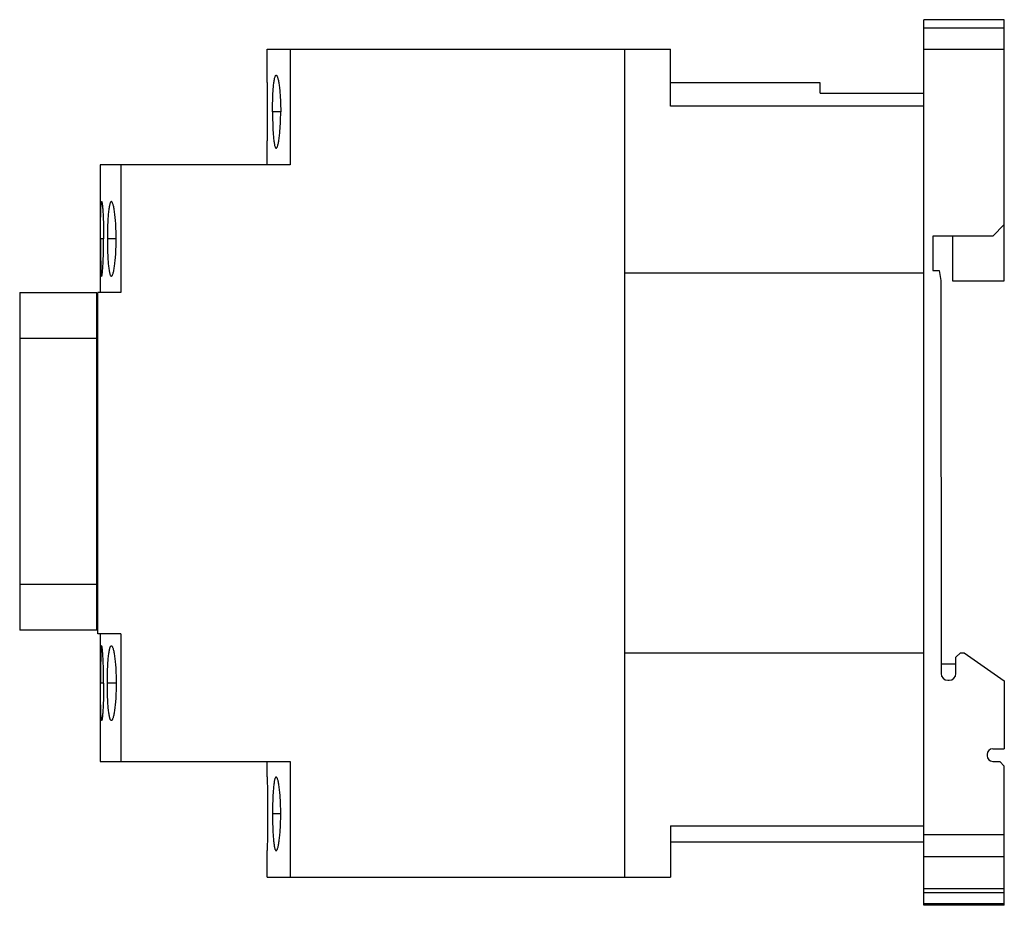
# Model space of a CAD drawing. Header units: millimetres. Extents: x 62.5 to 148.1, y 113.5 to 190.4.
import ezdxf

# ---------------------------------------------------------------- set-up
doc = ezdxf.new("R2010")
doc.units = ezdxf.units.MM
doc.header["$MEASUREMENT"] = 0
doc.layers.add('00_COMPONENTS_1', color=7, linetype='Continuous', lineweight=0)
doc.layers.add('03_AXES_1', color=7, linetype='Continuous', lineweight=0)

msp = doc.modelspace()

# ---------------------------------------------------------------- linework, layer by layer
at = {"layer": '00_COMPONENTS_1', "color": 18, "lineweight": 25, "true_color": 0x000000}
for p, q in [((141.079, 113.462), (141.079, 190.412)), ((148.079, 190.412), (141.079, 190.412)), ((148.079, 167.712), (148.079, 190.412)), ((148.079, 189.682), (141.079, 189.682)), ((84.03, 185.611), (84.03, 187.862)), ((84.03, 187.862), (119.079, 187.862)), ((86.029, 187.862), (86.029, 177.812)), ((115.079, 187.862), (115.079, 115.912)), ((119.079, 182.912), (119.079, 187.862)), ((148.079, 187.828), (141.079, 187.828)), ((84.03, 185.612), (84.03, 185.612)), ((132.079, 184.912), (119.079, 184.912)), ((132.079, 184.034), (132.079, 184.911)), ((132.079, 184.034), (141.079, 184.034)), ((141.079, 182.912), (119.079, 182.912)), ((84.03, 179.212), (84.03, 179.212)), ((84.03, 177.812), (84.03, 179.212)), ((69.529, 177.812), (69.529, 166.712)), ((86.029, 177.812), (69.529, 177.812)), ((71.329, 177.812), (71.329, 166.712)), ((148.079, 172.612), (147.079, 171.612)), ((147.079, 171.612), (141.879, 171.612)), ((141.879, 171.612), (141.879, 168.612)), ((143.579, 171.612), (143.579, 167.712)), ((141.879, 168.612), (142.418, 168.612)), ((142.418, 168.612), (142.575, 167.757)), ((115.079, 168.412), (141.079, 168.412)), ((142.575, 167.757), (142.579, 133.612)), ((143.579, 167.712), (148.079, 167.712)), ((62.529, 166.712), (62.529, 137.362)), ((62.529, 166.712), (69.229, 166.712)), ((69.229, 137.362), (69.229, 166.712)), ((69.329, 137.052), (69.329, 166.712)), ((71.329, 166.712), (69.329, 166.712)), ((69.229, 162.712), (62.529, 162.712)), ((62.529, 141.362), (69.229, 141.362)), ((69.229, 137.362), (62.529, 137.362)), ((71.329, 137.052), (69.329, 137.052)), ((69.529, 137.052), (69.529, 125.952)), ((71.329, 137.052), (71.329, 125.952)), ((115.079, 135.412), (141.079, 135.412)), ((143.879, 135.012), (144.279, 135.412)), ((144.279, 135.412), (144.579, 135.412)), ((144.579, 135.412), (148.079, 132.961)), ((143.879, 134.412), (142.579, 134.412)), ((143.879, 133.612), (143.879, 135.012)), ((143.179, 133.012), (143.279, 133.012)), ((148.079, 132.961), (148.079, 127.062)), ((147.079, 127.062), (148.079, 127.062)), ((69.529, 125.952), (86.029, 125.952)), ((84.03, 124.611), (84.03, 125.952)), ((86.029, 125.952), (86.029, 115.912)), ((146.579, 126.562), (146.579, 126.462)), ((147.079, 125.962), (147.679, 125.962)), ((147.679, 125.962), (148.079, 125.562)), ((148.079, 113.462), (148.079, 125.562)), ((84.03, 124.611), (84.03, 124.612)), ((119.079, 120.38), (141.079, 120.38)), ((119.079, 120.38), (119.079, 115.912)), ((141.079, 118.962), (119.079, 118.962)), ((141.079, 119.627), (148.079, 119.627)), ((84.03, 118.212), (84.03, 118.212)), ((84.03, 115.912), (84.03, 118.212)), ((141.079, 117.696), (148.079, 117.696)), ((84.03, 115.912), (119.079, 115.912)), ((141.079, 114.912), (148.079, 114.912)), ((141.079, 114.583), (148.079, 114.583)), ((141.079, 113.625), (148.079, 113.625)), ((148.079, 113.462), (141.079, 113.462))]:
    msp.add_line(p, q, dxfattribs=at)
for points, knots in [([(84.072, 182.412), (84.072, 182.62), (84.071, 182.828), (84.07, 183.036), (84.069, 183.236), (84.068, 183.436), (84.066, 183.636), (84.065, 183.731), (84.064, 183.825), (84.063, 183.92), (84.062, 184.01), (84.06, 184.1), (84.059, 184.189), (84.058, 184.274), (84.057, 184.358), (84.055, 184.442), (84.054, 184.519), (84.053, 184.597), (84.051, 184.674), (84.05, 184.745), (84.049, 184.815), (84.047, 184.885), (84.046, 184.948), (84.045, 185.01), (84.043, 185.072), (84.042, 185.126), (84.041, 185.18), (84.04, 185.234), (84.039, 185.258), (84.039, 185.281), (84.038, 185.305), (84.038, 185.326), (84.037, 185.347), (84.037, 185.369), (84.036, 185.387), (84.036, 185.406), (84.035, 185.425), (84.035, 185.442), (84.034, 185.458), (84.034, 185.474), (84.034, 185.488), (84.033, 185.502), (84.033, 185.516), (84.033, 185.527), (84.032, 185.539), (84.032, 185.55), (84.032, 185.559), (84.031, 185.568), (84.031, 185.577), (84.031, 185.58), (84.031, 185.583), (84.031, 185.587), (84.031, 185.59), (84.031, 185.593), (84.031, 185.596), (84.031, 185.598), (84.03, 185.6), (84.03, 185.602), (84.03, 185.604), (84.031, 185.606), (84.03, 185.607), (84.03, 185.608), (84.03, 185.608), (84.03, 185.61), (84.03, 185.61), (84.03, 185.611), (84.03, 185.611)], [0, 0, 0, 0, 1, 1, 1, 2, 2, 2, 3, 3, 3, 4, 4, 4, 5, 5, 5, 6, 6, 6, 7, 7, 7, 8, 8, 8, 9, 9, 9, 10, 10, 10, 11, 11, 11, 12, 12, 12, 13, 13, 13, 14, 14, 14, 15, 15, 15, 16, 16, 16, 17, 17, 17, 18, 18, 18, 19, 19, 19, 20, 20, 20, 21, 21, 21, 22, 22, 22, 22]), ([(84.498, 182.412), (84.498, 182.618), (84.5, 182.825), (84.504, 183.032), (84.507, 183.231), (84.512, 183.429), (84.52, 183.628), (84.526, 183.811), (84.535, 183.994), (84.546, 184.177), (84.556, 184.337), (84.567, 184.498), (84.582, 184.658), (84.589, 184.727), (84.596, 184.797), (84.604, 184.866), (84.611, 184.928), (84.619, 184.99), (84.628, 185.051), (84.636, 185.105), (84.645, 185.158), (84.655, 185.211), (84.663, 185.255), (84.672, 185.3), (84.683, 185.343), (84.692, 185.379), (84.701, 185.413), (84.713, 185.448), (84.722, 185.474), (84.732, 185.499), (84.745, 185.523), (84.75, 185.532), (84.755, 185.541), (84.761, 185.549), (84.766, 185.556), (84.772, 185.563), (84.778, 185.568), (84.788, 185.577), (84.8, 185.584), (84.812, 185.584)], [0, 0, 0, 0, 1, 1, 1, 2, 2, 2, 3, 3, 3, 4, 4, 4, 5, 5, 5, 6, 6, 6, 7, 7, 7, 8, 8, 8, 9, 9, 9, 10, 10, 10, 11, 11, 11, 12, 12, 12, 13, 13, 13, 13]), ([(84.812, 185.584), (84.825, 185.584), (84.837, 185.577), (84.847, 185.568), (84.854, 185.563), (84.86, 185.556), (84.865, 185.549), (84.872, 185.541), (84.877, 185.532), (84.883, 185.523), (84.897, 185.499), (84.908, 185.474), (84.918, 185.448), (84.932, 185.413), (84.943, 185.379), (84.954, 185.343), (84.966, 185.3), (84.978, 185.255), (84.988, 185.211), (85, 185.158), (85.011, 185.105), (85.021, 185.052), (85.033, 184.99), (85.043, 184.929), (85.053, 184.867), (85.064, 184.798), (85.074, 184.728), (85.083, 184.658), (85.104, 184.499), (85.12, 184.339), (85.135, 184.178), (85.151, 183.995), (85.164, 183.812), (85.174, 183.629), (85.185, 183.431), (85.194, 183.232), (85.199, 183.032), (85.205, 182.826), (85.207, 182.619), (85.207, 182.412)], [0, 0, 0, 0, 1, 1, 1, 2, 2, 2, 3, 3, 3, 4, 4, 4, 5, 5, 5, 6, 6, 6, 7, 7, 7, 8, 8, 8, 9, 9, 9, 10, 10, 10, 11, 11, 11, 12, 12, 12, 13, 13, 13, 13]), ([(84.03, 179.212), (84.03, 179.212), (84.03, 179.212), (84.03, 179.213), (84.03, 179.214), (84.03, 179.215), (84.03, 179.216), (84.031, 179.217), (84.03, 179.219), (84.03, 179.22), (84.03, 179.223), (84.031, 179.225), (84.031, 179.227), (84.031, 179.23), (84.031, 179.233), (84.031, 179.236), (84.031, 179.239), (84.031, 179.243), (84.031, 179.246), (84.031, 179.255), (84.032, 179.264), (84.032, 179.273), (84.032, 179.285), (84.033, 179.296), (84.033, 179.308), (84.033, 179.321), (84.034, 179.335), (84.034, 179.349), (84.034, 179.366), (84.035, 179.382), (84.035, 179.399), (84.036, 179.417), (84.036, 179.436), (84.037, 179.455), (84.037, 179.476), (84.038, 179.498), (84.038, 179.519), (84.039, 179.542), (84.039, 179.566), (84.04, 179.589), (84.041, 179.643), (84.042, 179.697), (84.043, 179.751), (84.045, 179.813), (84.046, 179.876), (84.047, 179.938), (84.049, 180.008), (84.05, 180.079), (84.051, 180.149), (84.053, 180.226), (84.054, 180.304), (84.055, 180.381), (84.057, 180.466), (84.058, 180.55), (84.059, 180.634), (84.06, 180.723), (84.062, 180.813), (84.063, 180.903), (84.064, 180.998), (84.065, 181.092), (84.066, 181.187), (84.068, 181.387), (84.069, 181.587), (84.07, 181.787), (84.071, 181.995), (84.072, 182.204), (84.072, 182.412)], [0, 0, 0, 0, 1, 1, 1, 2, 2, 2, 3, 3, 3, 4, 4, 4, 5, 5, 5, 6, 6, 6, 7, 7, 7, 8, 8, 8, 9, 9, 9, 10, 10, 10, 11, 11, 11, 12, 12, 12, 13, 13, 13, 14, 14, 14, 15, 15, 15, 16, 16, 16, 17, 17, 17, 18, 18, 18, 19, 19, 19, 20, 20, 20, 21, 21, 21, 22, 22, 22, 22]), ([(84.498, 182.412), (84.498, 182.205), (84.5, 181.998), (84.504, 181.791), (84.507, 181.593), (84.512, 181.394), (84.52, 181.195), (84.526, 181.012), (84.535, 180.829), (84.546, 180.646), (84.556, 180.486), (84.567, 180.325), (84.582, 180.165), (84.589, 180.096), (84.596, 180.026), (84.604, 179.957), (84.611, 179.895), (84.619, 179.833), (84.628, 179.772), (84.636, 179.718), (84.645, 179.665), (84.655, 179.612), (84.663, 179.568), (84.672, 179.524), (84.683, 179.48), (84.692, 179.445), (84.701, 179.41), (84.713, 179.375), (84.722, 179.35), (84.732, 179.324), (84.745, 179.3), (84.75, 179.291), (84.755, 179.282), (84.761, 179.274), (84.766, 179.267), (84.772, 179.26), (84.778, 179.255), (84.783, 179.25), (84.789, 179.246), (84.795, 179.243), (84.801, 179.241), (84.806, 179.24), (84.812, 179.24)], [0, 0, 0, 0, 1, 1, 1, 2, 2, 2, 3, 3, 3, 4, 4, 4, 5, 5, 5, 6, 6, 6, 7, 7, 7, 8, 8, 8, 9, 9, 9, 10, 10, 10, 11, 11, 11, 12, 12, 12, 13, 13, 13, 14, 14, 14, 14]), ([(84.812, 179.24), (84.825, 179.24), (84.837, 179.247), (84.847, 179.255), (84.854, 179.261), (84.86, 179.267), (84.865, 179.274), (84.872, 179.282), (84.877, 179.291), (84.883, 179.3), (84.897, 179.324), (84.908, 179.35), (84.918, 179.376), (84.932, 179.41), (84.943, 179.445), (84.954, 179.48), (84.966, 179.524), (84.978, 179.568), (84.988, 179.612), (85, 179.665), (85.011, 179.718), (85.021, 179.772), (85.033, 179.833), (85.043, 179.895), (85.053, 179.956), (85.064, 180.026), (85.074, 180.095), (85.083, 180.165), (85.104, 180.325), (85.12, 180.485), (85.135, 180.645), (85.151, 180.828), (85.164, 181.011), (85.174, 181.194), (85.185, 181.393), (85.194, 181.592), (85.199, 181.791), (85.205, 181.998), (85.207, 182.205), (85.207, 182.412)], [0, 0, 0, 0, 1, 1, 1, 2, 2, 2, 3, 3, 3, 4, 4, 4, 5, 5, 5, 6, 6, 6, 7, 7, 7, 8, 8, 8, 9, 9, 9, 10, 10, 10, 11, 11, 11, 12, 12, 12, 13, 13, 13, 13]), ([(69.552, 171.362), (69.552, 171.573), (69.553, 171.784), (69.553, 171.996), (69.554, 172.199), (69.555, 172.402), (69.557, 172.606), (69.559, 172.793), (69.561, 172.98), (69.563, 173.168), (69.565, 173.253), (69.566, 173.338), (69.568, 173.424), (69.569, 173.503), (69.571, 173.581), (69.573, 173.66), (69.575, 173.731), (69.577, 173.803), (69.579, 173.874), (69.581, 173.938), (69.583, 174.001), (69.586, 174.064), (69.588, 174.119), (69.591, 174.173), (69.594, 174.228), (69.597, 174.274), (69.6, 174.319), (69.603, 174.364), (69.606, 174.4), (69.609, 174.436), (69.613, 174.472), (69.616, 174.498), (69.62, 174.523), (69.624, 174.549), (69.627, 174.565), (69.631, 174.581), (69.636, 174.596), (69.638, 174.6), (69.64, 174.604), (69.643, 174.608), (69.644, 174.61), (69.647, 174.612), (69.649, 174.612)], [0, 0, 0, 0, 1, 1, 1, 2, 2, 2, 3, 3, 3, 4, 4, 4, 5, 5, 5, 6, 6, 6, 7, 7, 7, 8, 8, 8, 9, 9, 9, 10, 10, 10, 11, 11, 11, 12, 12, 12, 13, 13, 13, 14, 14, 14, 14]), ([(69.649, 174.612), (69.652, 174.612), (69.654, 174.61), (69.656, 174.608), (69.659, 174.604), (69.661, 174.6), (69.663, 174.596), (69.669, 174.581), (69.673, 174.565), (69.677, 174.549), (69.683, 174.523), (69.687, 174.498), (69.691, 174.472), (69.697, 174.436), (69.702, 174.4), (69.706, 174.364), (69.712, 174.319), (69.716, 174.274), (69.721, 174.228), (69.726, 174.174), (69.731, 174.119), (69.735, 174.064), (69.741, 174.001), (69.745, 173.938), (69.75, 173.874), (69.754, 173.803), (69.759, 173.732), (69.763, 173.66), (69.768, 173.582), (69.772, 173.503), (69.776, 173.424), (69.78, 173.339), (69.784, 173.253), (69.787, 173.168), (69.795, 172.981), (69.801, 172.793), (69.806, 172.606), (69.811, 172.403), (69.815, 172.199), (69.817, 171.996), (69.82, 171.785), (69.821, 171.573), (69.821, 171.362)], [0, 0, 0, 0, 1, 1, 1, 2, 2, 2, 3, 3, 3, 4, 4, 4, 5, 5, 5, 6, 6, 6, 7, 7, 7, 8, 8, 8, 9, 9, 9, 10, 10, 10, 11, 11, 11, 12, 12, 12, 13, 13, 13, 14, 14, 14, 14]), ([(70.491, 174.612), (70.459, 174.612), (70.435, 174.579), (70.418, 174.55), (70.411, 174.538), (70.406, 174.526), (70.401, 174.515), (70.395, 174.501), (70.389, 174.487), (70.384, 174.472), (70.371, 174.437), (70.36, 174.402), (70.351, 174.366), (70.339, 174.321), (70.329, 174.276), (70.32, 174.23), (70.309, 174.176), (70.299, 174.121), (70.291, 174.067), (70.281, 174.004), (70.272, 173.941), (70.264, 173.877), (70.255, 173.806), (70.247, 173.735), (70.24, 173.663), (70.224, 173.499), (70.211, 173.335), (70.2, 173.171), (70.187, 172.984), (70.178, 172.796), (70.171, 172.609), (70.154, 172.193), (70.147, 171.777), (70.147, 171.362)], [0, 0, 0, 0, 1, 1, 1, 2, 2, 2, 3, 3, 3, 4, 4, 4, 5, 5, 5, 6, 6, 6, 7, 7, 7, 8, 8, 8, 9, 9, 9, 10, 10, 10, 11, 11, 11, 11]), ([(70.912, 171.362), (70.912, 171.778), (70.901, 172.194), (70.877, 172.61), (70.866, 172.797), (70.853, 172.985), (70.835, 173.172), (70.82, 173.336), (70.802, 173.5), (70.78, 173.664), (70.771, 173.735), (70.76, 173.807), (70.749, 173.878), (70.738, 173.941), (70.727, 174.004), (70.715, 174.067), (70.704, 174.122), (70.693, 174.176), (70.679, 174.23), (70.668, 174.276), (70.656, 174.321), (70.643, 174.366), (70.632, 174.402), (70.619, 174.437), (70.605, 174.472), (70.594, 174.499), (70.582, 174.525), (70.567, 174.549), (70.561, 174.559), (70.555, 174.568), (70.548, 174.577), (70.542, 174.584), (70.536, 174.59), (70.529, 174.596), (70.518, 174.605), (70.505, 174.612), (70.491, 174.612)], [0, 0, 0, 0, 1, 1, 1, 2, 2, 2, 3, 3, 3, 4, 4, 4, 5, 5, 5, 6, 6, 6, 7, 7, 7, 8, 8, 8, 9, 9, 9, 10, 10, 10, 11, 11, 11, 12, 12, 12, 12]), ([(69.552, 171.362), (69.552, 171.15), (69.553, 170.939), (69.553, 170.728), (69.554, 170.524), (69.555, 170.321), (69.557, 170.118), (69.559, 169.93), (69.561, 169.743), (69.563, 169.556), (69.565, 169.47), (69.566, 169.385), (69.568, 169.299), (69.569, 169.221), (69.571, 169.142), (69.573, 169.063), (69.575, 168.992), (69.577, 168.92), (69.579, 168.849), (69.581, 168.786), (69.583, 168.722), (69.586, 168.659), (69.588, 168.604), (69.591, 168.55), (69.594, 168.495), (69.597, 168.45), (69.6, 168.404), (69.603, 168.359), (69.606, 168.323), (69.609, 168.287), (69.613, 168.251), (69.616, 168.226), (69.62, 168.2), (69.624, 168.174), (69.627, 168.158), (69.631, 168.142), (69.636, 168.127), (69.638, 168.123), (69.64, 168.119), (69.643, 168.116), (69.644, 168.114), (69.647, 168.112), (69.649, 168.112)], [0, 0, 0, 0, 1, 1, 1, 2, 2, 2, 3, 3, 3, 4, 4, 4, 5, 5, 5, 6, 6, 6, 7, 7, 7, 8, 8, 8, 9, 9, 9, 10, 10, 10, 11, 11, 11, 12, 12, 12, 13, 13, 13, 14, 14, 14, 14]), ([(69.649, 168.112), (69.652, 168.112), (69.654, 168.114), (69.656, 168.116), (69.659, 168.119), (69.661, 168.123), (69.663, 168.127), (69.669, 168.142), (69.673, 168.158), (69.677, 168.174), (69.683, 168.2), (69.687, 168.226), (69.691, 168.252), (69.697, 168.287), (69.702, 168.323), (69.706, 168.359), (69.712, 168.404), (69.716, 168.45), (69.721, 168.495), (69.726, 168.55), (69.731, 168.604), (69.735, 168.659), (69.741, 168.722), (69.745, 168.785), (69.75, 168.849), (69.754, 168.92), (69.759, 168.992), (69.763, 169.063), (69.768, 169.142), (69.772, 169.22), (69.776, 169.299), (69.78, 169.384), (69.784, 169.47), (69.787, 169.555), (69.795, 169.743), (69.801, 169.93), (69.806, 170.117), (69.811, 170.32), (69.815, 170.524), (69.817, 170.727), (69.82, 170.939), (69.821, 171.15), (69.821, 171.362)], [0, 0, 0, 0, 1, 1, 1, 2, 2, 2, 3, 3, 3, 4, 4, 4, 5, 5, 5, 6, 6, 6, 7, 7, 7, 8, 8, 8, 9, 9, 9, 10, 10, 10, 11, 11, 11, 12, 12, 12, 13, 13, 13, 14, 14, 14, 14]), ([(70.147, 171.362), (70.147, 170.946), (70.154, 170.53), (70.171, 170.115), (70.178, 169.927), (70.187, 169.739), (70.2, 169.552), (70.211, 169.388), (70.224, 169.224), (70.24, 169.06), (70.247, 168.988), (70.255, 168.917), (70.264, 168.846), (70.272, 168.783), (70.281, 168.719), (70.291, 168.656), (70.299, 168.602), (70.309, 168.547), (70.32, 168.493), (70.329, 168.448), (70.339, 168.402), (70.351, 168.358), (70.36, 168.322), (70.371, 168.286), (70.384, 168.251), (70.389, 168.236), (70.395, 168.222), (70.401, 168.208), (70.406, 168.197), (70.411, 168.185), (70.418, 168.173), (70.435, 168.144), (70.459, 168.111), (70.491, 168.112)], [0, 0, 0, 0, 1, 1, 1, 2, 2, 2, 3, 3, 3, 4, 4, 4, 5, 5, 5, 6, 6, 6, 7, 7, 7, 8, 8, 8, 9, 9, 9, 10, 10, 10, 11, 11, 11, 11]), ([(70.491, 168.112), (70.505, 168.112), (70.518, 168.119), (70.529, 168.127), (70.536, 168.133), (70.542, 168.14), (70.548, 168.147), (70.555, 168.155), (70.561, 168.165), (70.567, 168.174), (70.582, 168.198), (70.594, 168.224), (70.605, 168.251), (70.619, 168.286), (70.632, 168.321), (70.643, 168.357), (70.656, 168.402), (70.668, 168.448), (70.679, 168.493), (70.693, 168.547), (70.704, 168.602), (70.715, 168.656), (70.727, 168.719), (70.738, 168.782), (70.749, 168.846), (70.76, 168.917), (70.771, 168.988), (70.78, 169.059), (70.802, 169.223), (70.82, 169.387), (70.835, 169.551), (70.853, 169.738), (70.866, 169.926), (70.877, 170.114), (70.901, 170.529), (70.912, 170.945), (70.912, 171.362)], [0, 0, 0, 0, 1, 1, 1, 2, 2, 2, 3, 3, 3, 4, 4, 4, 5, 5, 5, 6, 6, 6, 7, 7, 7, 8, 8, 8, 9, 9, 9, 10, 10, 10, 11, 11, 11, 12, 12, 12, 12]), ([(69.649, 136.012), (69.647, 136.012), (69.644, 136.01), (69.643, 136.008), (69.64, 136.004), (69.638, 136), (69.636, 135.996), (69.631, 135.981), (69.627, 135.965), (69.624, 135.949), (69.62, 135.923), (69.616, 135.898), (69.613, 135.872), (69.609, 135.836), (69.606, 135.8), (69.603, 135.764), (69.6, 135.719), (69.597, 135.674), (69.594, 135.628), (69.591, 135.573), (69.588, 135.519), (69.586, 135.464), (69.583, 135.401), (69.581, 135.338), (69.579, 135.274), (69.577, 135.203), (69.575, 135.131), (69.573, 135.06), (69.571, 134.981), (69.569, 134.903), (69.568, 134.824), (69.566, 134.738), (69.565, 134.653), (69.563, 134.568), (69.561, 134.38), (69.559, 134.193), (69.557, 134.006), (69.555, 133.802), (69.554, 133.599), (69.553, 133.396), (69.553, 133.184), (69.552, 132.973), (69.552, 132.762)], [0, 0, 0, 0, 1, 1, 1, 2, 2, 2, 3, 3, 3, 4, 4, 4, 5, 5, 5, 6, 6, 6, 7, 7, 7, 8, 8, 8, 9, 9, 9, 10, 10, 10, 11, 11, 11, 12, 12, 12, 13, 13, 13, 14, 14, 14, 14]), ([(69.821, 132.762), (69.821, 132.973), (69.82, 133.184), (69.817, 133.396), (69.815, 133.599), (69.811, 133.803), (69.806, 134.006), (69.801, 134.193), (69.795, 134.381), (69.787, 134.568), (69.784, 134.653), (69.78, 134.739), (69.776, 134.824), (69.772, 134.903), (69.768, 134.982), (69.763, 135.06), (69.759, 135.132), (69.754, 135.203), (69.75, 135.274), (69.745, 135.338), (69.741, 135.401), (69.735, 135.464), (69.731, 135.519), (69.726, 135.574), (69.721, 135.628), (69.716, 135.674), (69.712, 135.719), (69.706, 135.764), (69.702, 135.8), (69.697, 135.836), (69.691, 135.872), (69.687, 135.898), (69.683, 135.923), (69.677, 135.949), (69.673, 135.965), (69.669, 135.981), (69.663, 135.996), (69.661, 136), (69.659, 136.004), (69.656, 136.008), (69.654, 136.01), (69.652, 136.012), (69.649, 136.012)], [0, 0, 0, 0, 1, 1, 1, 2, 2, 2, 3, 3, 3, 4, 4, 4, 5, 5, 5, 6, 6, 6, 7, 7, 7, 8, 8, 8, 9, 9, 9, 10, 10, 10, 11, 11, 11, 12, 12, 12, 13, 13, 13, 14, 14, 14, 14]), ([(70.147, 132.762), (70.147, 133.177), (70.154, 133.593), (70.171, 134.009), (70.178, 134.196), (70.187, 134.384), (70.2, 134.571), (70.211, 134.736), (70.224, 134.9), (70.24, 135.064), (70.247, 135.135), (70.255, 135.206), (70.264, 135.277), (70.272, 135.341), (70.281, 135.404), (70.291, 135.467), (70.299, 135.521), (70.309, 135.576), (70.32, 135.63), (70.329, 135.676), (70.339, 135.721), (70.351, 135.766), (70.36, 135.802), (70.371, 135.837), (70.384, 135.873), (70.389, 135.887), (70.395, 135.901), (70.401, 135.915), (70.406, 135.927), (70.411, 135.938), (70.418, 135.95), (70.435, 135.979), (70.459, 136.012), (70.491, 136.012)], [0, 0, 0, 0, 1, 1, 1, 2, 2, 2, 3, 3, 3, 4, 4, 4, 5, 5, 5, 6, 6, 6, 7, 7, 7, 8, 8, 8, 9, 9, 9, 10, 10, 10, 11, 11, 11, 11]), ([(70.491, 136.012), (70.505, 136.012), (70.518, 136.005), (70.529, 135.996), (70.536, 135.99), (70.542, 135.984), (70.548, 135.977), (70.555, 135.968), (70.561, 135.959), (70.567, 135.95), (70.582, 135.925), (70.594, 135.899), (70.605, 135.873), (70.619, 135.838), (70.632, 135.802), (70.643, 135.766), (70.656, 135.721), (70.668, 135.676), (70.679, 135.63), (70.693, 135.576), (70.704, 135.522), (70.715, 135.467), (70.727, 135.404), (70.738, 135.341), (70.749, 135.278), (70.76, 135.207), (70.771, 135.135), (70.78, 135.064), (70.802, 134.9), (70.82, 134.736), (70.835, 134.572), (70.853, 134.385), (70.866, 134.197), (70.877, 134.01), (70.901, 133.594), (70.912, 133.178), (70.912, 132.762)], [0, 0, 0, 0, 1, 1, 1, 2, 2, 2, 3, 3, 3, 4, 4, 4, 5, 5, 5, 6, 6, 6, 7, 7, 7, 8, 8, 8, 9, 9, 9, 10, 10, 10, 11, 11, 11, 12, 12, 12, 12]), ([(69.649, 129.512), (69.647, 129.512), (69.644, 129.513), (69.643, 129.516), (69.64, 129.519), (69.638, 129.523), (69.636, 129.527), (69.631, 129.542), (69.627, 129.558), (69.624, 129.574), (69.62, 129.6), (69.616, 129.626), (69.613, 129.651), (69.609, 129.687), (69.606, 129.723), (69.603, 129.759), (69.6, 129.804), (69.597, 129.85), (69.594, 129.895), (69.591, 129.95), (69.588, 130.004), (69.586, 130.059), (69.583, 130.122), (69.581, 130.186), (69.579, 130.249), (69.577, 130.32), (69.575, 130.392), (69.573, 130.463), (69.571, 130.542), (69.569, 130.621), (69.568, 130.699), (69.566, 130.785), (69.565, 130.87), (69.563, 130.956), (69.561, 131.143), (69.559, 131.33), (69.557, 131.517), (69.555, 131.721), (69.554, 131.924), (69.553, 132.128), (69.553, 132.339), (69.552, 132.55), (69.552, 132.762)], [0, 0, 0, 0, 1, 1, 1, 2, 2, 2, 3, 3, 3, 4, 4, 4, 5, 5, 5, 6, 6, 6, 7, 7, 7, 8, 8, 8, 9, 9, 9, 10, 10, 10, 11, 11, 11, 12, 12, 12, 13, 13, 13, 14, 14, 14, 14]), ([(69.821, 132.762), (69.821, 132.55), (69.82, 132.339), (69.817, 132.127), (69.815, 131.924), (69.811, 131.721), (69.806, 131.517), (69.801, 131.33), (69.795, 131.143), (69.787, 130.955), (69.784, 130.87), (69.78, 130.785), (69.776, 130.699), (69.772, 130.62), (69.768, 130.542), (69.763, 130.463), (69.759, 130.392), (69.754, 130.32), (69.75, 130.249), (69.745, 130.185), (69.741, 130.122), (69.735, 130.059), (69.731, 130.004), (69.726, 129.95), (69.721, 129.895), (69.716, 129.85), (69.712, 129.804), (69.706, 129.759), (69.702, 129.723), (69.697, 129.687), (69.691, 129.651), (69.687, 129.626), (69.683, 129.6), (69.677, 129.574), (69.673, 129.558), (69.669, 129.542), (69.663, 129.527), (69.661, 129.523), (69.659, 129.519), (69.656, 129.516), (69.654, 129.513), (69.652, 129.512), (69.649, 129.512)], [0, 0, 0, 0, 1, 1, 1, 2, 2, 2, 3, 3, 3, 4, 4, 4, 5, 5, 5, 6, 6, 6, 7, 7, 7, 8, 8, 8, 9, 9, 9, 10, 10, 10, 11, 11, 11, 12, 12, 12, 13, 13, 13, 14, 14, 14, 14]), ([(70.491, 129.512), (70.459, 129.512), (70.435, 129.544), (70.418, 129.574), (70.411, 129.585), (70.406, 129.597), (70.401, 129.608), (70.395, 129.622), (70.389, 129.636), (70.384, 129.651), (70.371, 129.686), (70.36, 129.721), (70.351, 129.757), (70.339, 129.802), (70.329, 129.848), (70.32, 129.893), (70.309, 129.947), (70.299, 130.002), (70.291, 130.057), (70.281, 130.12), (70.272, 130.183), (70.264, 130.246), (70.255, 130.317), (70.247, 130.388), (70.24, 130.46), (70.224, 130.624), (70.211, 130.788), (70.2, 130.952), (70.187, 131.14), (70.178, 131.327), (70.171, 131.515), (70.154, 131.93), (70.147, 132.346), (70.147, 132.762)], [0, 0, 0, 0, 1, 1, 1, 2, 2, 2, 3, 3, 3, 4, 4, 4, 5, 5, 5, 6, 6, 6, 7, 7, 7, 8, 8, 8, 9, 9, 9, 10, 10, 10, 11, 11, 11, 11]), ([(70.912, 132.762), (70.912, 132.345), (70.901, 131.929), (70.877, 131.514), (70.866, 131.326), (70.853, 131.138), (70.835, 130.951), (70.82, 130.787), (70.802, 130.623), (70.78, 130.459), (70.771, 130.388), (70.76, 130.317), (70.749, 130.246), (70.738, 130.182), (70.727, 130.119), (70.715, 130.056), (70.704, 130.002), (70.693, 129.947), (70.679, 129.893), (70.668, 129.848), (70.656, 129.802), (70.643, 129.758), (70.632, 129.721), (70.619, 129.686), (70.605, 129.651), (70.594, 129.624), (70.582, 129.598), (70.567, 129.574), (70.561, 129.564), (70.555, 129.555), (70.548, 129.547), (70.542, 129.54), (70.536, 129.533), (70.529, 129.527), (70.518, 129.518), (70.505, 129.512), (70.491, 129.512)], [0, 0, 0, 0, 1, 1, 1, 2, 2, 2, 3, 3, 3, 4, 4, 4, 5, 5, 5, 6, 6, 6, 7, 7, 7, 8, 8, 8, 9, 9, 9, 10, 10, 10, 11, 11, 11, 12, 12, 12, 12]), ([(84.03, 124.612), (84.03, 124.612), (84.03, 124.611), (84.03, 124.611), (84.03, 124.609), (84.03, 124.609), (84.03, 124.608), (84.031, 124.606), (84.03, 124.605), (84.03, 124.603), (84.03, 124.601), (84.031, 124.598), (84.031, 124.596), (84.031, 124.593), (84.031, 124.59), (84.031, 124.587), (84.031, 124.584), (84.031, 124.58), (84.031, 124.577), (84.031, 124.568), (84.032, 124.559), (84.032, 124.55), (84.032, 124.539), (84.033, 124.527), (84.033, 124.516), (84.033, 124.502), (84.034, 124.488), (84.034, 124.474), (84.034, 124.457), (84.035, 124.441), (84.035, 124.425), (84.036, 124.406), (84.036, 124.387), (84.037, 124.368), (84.037, 124.347), (84.038, 124.326), (84.038, 124.304), (84.039, 124.281), (84.039, 124.257), (84.04, 124.234), (84.041, 124.18), (84.042, 124.126), (84.043, 124.072), (84.045, 124.01), (84.046, 123.948), (84.047, 123.885), (84.049, 123.815), (84.05, 123.745), (84.051, 123.674), (84.053, 123.597), (84.054, 123.519), (84.055, 123.442), (84.057, 123.358), (84.058, 123.273), (84.059, 123.189), (84.06, 123.1), (84.062, 123.01), (84.063, 122.92), (84.064, 122.826), (84.065, 122.731), (84.066, 122.636), (84.068, 122.436), (84.069, 122.236), (84.07, 122.036), (84.071, 121.828), (84.072, 121.62), (84.072, 121.412)], [0, 0, 0, 0, 1, 1, 1, 2, 2, 2, 3, 3, 3, 4, 4, 4, 5, 5, 5, 6, 6, 6, 7, 7, 7, 8, 8, 8, 9, 9, 9, 10, 10, 10, 11, 11, 11, 12, 12, 12, 13, 13, 13, 14, 14, 14, 15, 15, 15, 16, 16, 16, 17, 17, 17, 18, 18, 18, 19, 19, 19, 20, 20, 20, 21, 21, 21, 22, 22, 22, 22]), ([(84.812, 124.612), (84.806, 124.612), (84.8, 124.61), (84.795, 124.608), (84.789, 124.605), (84.783, 124.601), (84.778, 124.596), (84.771, 124.591), (84.766, 124.584), (84.761, 124.577), (84.755, 124.569), (84.749, 124.56), (84.744, 124.55), (84.731, 124.526), (84.721, 124.501), (84.712, 124.475), (84.7, 124.44), (84.691, 124.405), (84.682, 124.369), (84.671, 124.325), (84.662, 124.28), (84.653, 124.236), (84.643, 124.182), (84.635, 124.129), (84.627, 124.075), (84.618, 124.013), (84.61, 123.95), (84.602, 123.888), (84.594, 123.818), (84.587, 123.748), (84.58, 123.678), (84.565, 123.516), (84.553, 123.355), (84.544, 123.193), (84.533, 123.008), (84.524, 122.824), (84.517, 122.639), (84.51, 122.439), (84.505, 122.238), (84.501, 122.037), (84.498, 121.829), (84.496, 121.62), (84.496, 121.412)], [0, 0, 0, 0, 1, 1, 1, 2, 2, 2, 3, 3, 3, 4, 4, 4, 5, 5, 5, 6, 6, 6, 7, 7, 7, 8, 8, 8, 9, 9, 9, 10, 10, 10, 11, 11, 11, 12, 12, 12, 13, 13, 13, 14, 14, 14, 14]), ([(85.211, 121.412), (85.211, 121.62), (85.208, 121.829), (85.203, 122.038), (85.197, 122.239), (85.189, 122.44), (85.178, 122.64), (85.167, 122.825), (85.154, 123.009), (85.138, 123.194), (85.123, 123.356), (85.106, 123.517), (85.085, 123.678), (85.076, 123.748), (85.066, 123.819), (85.055, 123.889), (85.046, 123.951), (85.035, 124.013), (85.023, 124.075), (85.013, 124.129), (85.002, 124.182), (84.99, 124.236), (84.979, 124.28), (84.968, 124.325), (84.955, 124.369), (84.944, 124.405), (84.933, 124.44), (84.919, 124.474), (84.909, 124.501), (84.898, 124.526), (84.883, 124.55), (84.878, 124.56), (84.872, 124.569), (84.866, 124.577), (84.86, 124.584), (84.855, 124.59), (84.848, 124.596), (84.838, 124.605), (84.825, 124.612), (84.812, 124.612)], [0, 0, 0, 0, 1, 1, 1, 2, 2, 2, 3, 3, 3, 4, 4, 4, 5, 5, 5, 6, 6, 6, 7, 7, 7, 8, 8, 8, 9, 9, 9, 10, 10, 10, 11, 11, 11, 12, 12, 12, 13, 13, 13, 13]), ([(84.072, 121.412), (84.072, 121.204), (84.071, 120.996), (84.07, 120.787), (84.069, 120.587), (84.068, 120.387), (84.066, 120.187), (84.065, 120.092), (84.064, 119.998), (84.063, 119.903), (84.062, 119.813), (84.06, 119.724), (84.059, 119.634), (84.058, 119.55), (84.057, 119.466), (84.055, 119.382), (84.054, 119.304), (84.053, 119.226), (84.051, 119.149), (84.05, 119.079), (84.049, 119.008), (84.047, 118.938), (84.046, 118.876), (84.045, 118.813), (84.043, 118.751), (84.042, 118.697), (84.041, 118.643), (84.04, 118.589), (84.039, 118.566), (84.039, 118.542), (84.038, 118.519), (84.038, 118.498), (84.037, 118.476), (84.037, 118.455), (84.036, 118.436), (84.036, 118.418), (84.035, 118.399), (84.035, 118.382), (84.034, 118.366), (84.034, 118.349), (84.034, 118.335), (84.033, 118.321), (84.033, 118.308), (84.033, 118.296), (84.032, 118.285), (84.032, 118.273), (84.032, 118.264), (84.031, 118.255), (84.031, 118.246), (84.031, 118.243), (84.031, 118.239), (84.031, 118.236), (84.031, 118.233), (84.031, 118.23), (84.031, 118.227), (84.031, 118.225), (84.03, 118.223), (84.03, 118.22), (84.03, 118.219), (84.031, 118.217), (84.03, 118.215), (84.03, 118.215), (84.03, 118.214), (84.03, 118.213), (84.03, 118.212), (84.03, 118.212), (84.03, 118.212)], [0, 0, 0, 0, 1, 1, 1, 2, 2, 2, 3, 3, 3, 4, 4, 4, 5, 5, 5, 6, 6, 6, 7, 7, 7, 8, 8, 8, 9, 9, 9, 10, 10, 10, 11, 11, 11, 12, 12, 12, 13, 13, 13, 14, 14, 14, 15, 15, 15, 16, 16, 16, 17, 17, 17, 18, 18, 18, 19, 19, 19, 20, 20, 20, 21, 21, 21, 22, 22, 22, 22]), ([(84.496, 121.412), (84.496, 121.203), (84.498, 120.994), (84.501, 120.786), (84.505, 120.585), (84.51, 120.385), (84.517, 120.184), (84.524, 120), (84.533, 119.815), (84.544, 119.631), (84.553, 119.469), (84.565, 119.307), (84.58, 119.146), (84.587, 119.075), (84.594, 119.005), (84.602, 118.935), (84.61, 118.873), (84.618, 118.81), (84.627, 118.748), (84.635, 118.695), (84.643, 118.641), (84.653, 118.588), (84.662, 118.543), (84.671, 118.498), (84.682, 118.454), (84.691, 118.419), (84.701, 118.383), (84.712, 118.349), (84.721, 118.323), (84.731, 118.297), (84.744, 118.273), (84.749, 118.264), (84.755, 118.254), (84.761, 118.246), (84.766, 118.239), (84.771, 118.233), (84.778, 118.227), (84.788, 118.218), (84.8, 118.211), (84.812, 118.211)], [0, 0, 0, 0, 1, 1, 1, 2, 2, 2, 3, 3, 3, 4, 4, 4, 5, 5, 5, 6, 6, 6, 7, 7, 7, 8, 8, 8, 9, 9, 9, 10, 10, 10, 11, 11, 11, 12, 12, 12, 13, 13, 13, 13]), ([(84.812, 118.211), (84.825, 118.211), (84.838, 118.218), (84.848, 118.227), (84.855, 118.233), (84.86, 118.239), (84.866, 118.246), (84.872, 118.255), (84.878, 118.264), (84.883, 118.273), (84.898, 118.297), (84.909, 118.323), (84.919, 118.349), (84.933, 118.383), (84.944, 118.419), (84.955, 118.454), (84.968, 118.498), (84.979, 118.543), (84.99, 118.588), (85.002, 118.641), (85.013, 118.694), (85.023, 118.748), (85.035, 118.81), (85.046, 118.872), (85.055, 118.934), (85.066, 119.004), (85.076, 119.075), (85.085, 119.145), (85.106, 119.306), (85.123, 119.468), (85.138, 119.629), (85.154, 119.814), (85.167, 119.998), (85.178, 120.183), (85.189, 120.384), (85.197, 120.584), (85.203, 120.785), (85.208, 120.994), (85.211, 121.203), (85.211, 121.412)], [0, 0, 0, 0, 1, 1, 1, 2, 2, 2, 3, 3, 3, 4, 4, 4, 5, 5, 5, 6, 6, 6, 7, 7, 7, 8, 8, 8, 9, 9, 9, 10, 10, 10, 11, 11, 11, 12, 12, 12, 13, 13, 13, 13])]:
    msp.add_open_spline(points, degree=3, knots=knots, dxfattribs=at)
for points in [[(142.579, 133.612), (142.579, 133.28), (142.848, 133.012), (143.179, 133.012)], [(143.279, 133.012), (143.611, 133.012), (143.879, 133.28), (143.879, 133.612)], [(147.079, 127.062), (146.803, 127.062), (146.579, 126.838), (146.579, 126.562)], [(146.579, 126.462), (146.579, 126.185), (146.803, 125.962), (147.079, 125.962)]]:
    msp.add_open_spline(points, degree=3, dxfattribs=at)
at = {"layer": '03_AXES_1', "color": 2, "lineweight": 25, "true_color": 0xffff00}
for p, q in [((84.072, 182.412), (84.03, 182.412)), ((85.207, 182.412), (84.498, 182.412)), ((69.821, 171.362), (69.552, 171.362)), ((70.912, 171.362), (70.147, 171.362)), ((69.821, 132.762), (69.552, 132.762)), ((70.912, 132.762), (70.147, 132.762)), ((84.072, 121.412), (84.03, 121.412)), ((85.211, 121.412), (84.496, 121.412))]:
    msp.add_line(p, q, dxfattribs=at)

doc.saveas('drawing.dxf')
